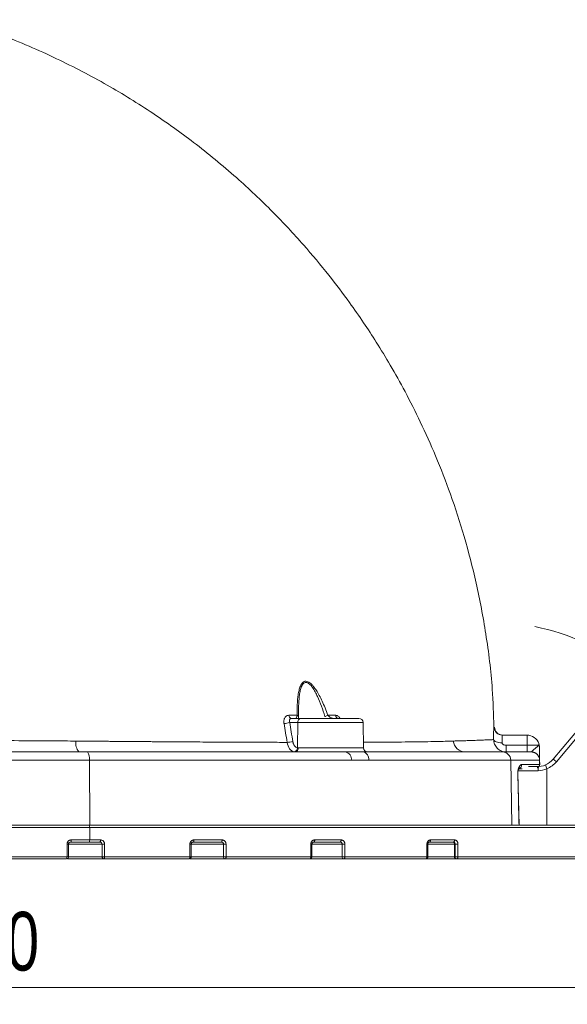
# Model space of a CAD drawing. Header units: millimetres. Extents: x 0 to 420, y 0 to 297.
# Tile 29 of 91: x 113 to 145, y 120 to 179. Entities that reach past the tile are written whole.
import ezdxf

# ---------------------------------------------------------------- set-up
doc = ezdxf.new("R2010")
doc.units = ezdxf.units.MM
doc.styles.add('SLDTEXTSTYLE0', font='TXT', dxfattribs={"width": 0.75})
doc.dimstyles.new('SLDDIMSTYLE0', dxfattribs={"dimtxt": 3.5, "dimasz": 3.302, "dimexe": 0, "dimexo": 0.0625, "dimgap": 0.875, "dimtad": 2, "dimlfac": 2, "dimrnd": 1e-09, "dimzin": 4, "dimdsep": 46, "dimtxsty": 'SLDTEXTSTYLE0', "dimsah": 1, "dimcen": 0.09, "dimadec": 0, "dimazin": 1, "dimtfac": 1, "dimtofl": 0, "dimtmove": 0, "dimatfit": 3, "dimfxl": 1, "dimfrac": 2, "dimtolj": 1, "dimtzin": 12, "dimarcsym": 0})
doc.dimstyles.new('SLDDIMSTYLE5', dxfattribs={"dimtxt": 3.5, "dimasz": 3.302, "dimexe": 0, "dimexo": 0.0625, "dimgap": 0.875, "dimtad": 2, "dimdec": 4, "dimlfac": 2, "dimzin": 12, "dimdsep": 46, "dimtxsty": 'SLDTEXTSTYLE0', "dimsah": 1, "dimcen": 0.09, "dimazin": 3, "dimtfac": 1, "dimtofl": 0, "dimtmove": 0, "dimatfit": 3, "dimfxl": 1, "dimfrac": 2, "dimtolj": 1, "dimtzin": 12, "dimarcsym": 0})

# ---------------------------------------------------------------- blocks, each defined once
blk = doc.blocks.new('_D_9')
at = {"color": 7, "linetype": 'Continuous', "lineweight": 0}
for start, end in [(50, 78.99715), (0, 50), (331.00285, 0)]:
    blk.add_arc((141.097, 131.005), 12.194, start, end, dxfattribs=at)
for points in [[(148.935, 140.346), (146.42, 142.545), (145.875, 141.688)], [(153.291, 131.005), (152.352, 127.799), (153.359, 127.665)]]:
    blk.add_solid(points, dxfattribs=at)
at = {"color": 7, "linetype": 'Continuous', "lineweight": 0, "insert": (154.866, 141.098), "char_height": 3.5, "attachment_point": 1, "rotation": 294.34551, "style": 'SLDTEXTSTYLE0'}
blk.add_mtext('50°', dxfattribs=at)
blk = doc.blocks.new('_D_13')
at = {"color": 7, "linetype": 'Continuous', "lineweight": 0}
for p, q in [((174.414, 135.367), (174.414, 120.454)), ((46.031, 130.13), (46.031, 120.454)), ((174.414, 121.454), (46.031, 121.454))]:
    blk.add_line(p, q, dxfattribs=at)
for points in [[(46.031, 121.454), (49.333, 120.946), (49.333, 121.962)], [(174.414, 121.454), (171.112, 121.962), (171.112, 120.946)]]:
    blk.add_solid(points, dxfattribs=at)
at = {"color": 7, "linetype": 'Continuous', "lineweight": 0, "insert": (103.111, 125.966), "char_height": 3.5, "attachment_point": 1, "style": 'SLDTEXTSTYLE0'}
blk.add_mtext('256.80', dxfattribs=at)

msp = doc.modelspace()

# ---------------------------------------------------------------- linework, layer by layer
at = {"color": 7, "linetype": 'Continuous', "lineweight": 15}
for p, q in [((152.1545788, 144.1831988), (144.51292061, 135.07622747)), ((144.70443034, 134.91989194), (152.34608852, 144.02686326)), ((129.46352267, 137.50471442), (128.89886924, 137.50471442)), ((129.32382428, 137.52357929), (129.32118678, 137.62700825)), ((129.32425269, 137.50680803), (129.32303079, 137.53489672)), ((129.28164282, 137.25907622), (128.79338392, 137.25907622)), ((129.26252835, 135.75407385), (129.28164282, 137.25907622)), ((133.20256674, 135.75034856), (133.17623266, 137.25907622)), ((142.94866004, 136.50471239), (141.47466698, 136.50471239)), ((142.94866004, 135.90470968), (142.94866004, 136.50471239)), ((141.70348921, 135.90470968), (142.94866004, 135.90470968)), ((141.70348921, 135.90470968), (141.70348921, 135.50471036)), ((142.94866004, 135.90470968), (142.94866004, 135.50471036)), ((142.94866004, 135.90470968), (143.65820863, 135.90470968)), ((143.29542496, 135.49509166), (143.19914111, 135.50471036)), ((98.65965412, 135.01343398), (116.84570738, 135.01343398)), ((116.84570738, 135.01343398), (116.86114126, 131.12971454)), ((116.84570738, 135.01343398), (132.46888944, 135.01343398)), ((133.51038002, 135.01343398), (141.9763332, 135.01343398)), ((141.9763332, 135.01343398), (142.04234534, 131.12971454)), ((141.9763332, 135.01343398), (143.69704106, 135.01343398)), ((142.45643743, 134.50470834), (142.66604462, 134.50470834)), ((142.6398521, 134.75907116), (143.7014816, 134.75907116)), ((143.55536454, 134.62971418), (143.03121992, 134.62971418)), ((143.7014816, 134.75907116), (143.69704106, 135.01343398)), ((143.70350444, 134.75907116), (143.69906389, 135.01343398)), ((144.13824954, 131.12971454), (144.13824954, 134.50195907)), ((142.47477331, 131.10908388), (142.4023872, 134.26567136)), ((73.70127083, 131.00470869), (116.86114126, 131.00470869)), ((95.28120511, 131.12971454), (116.86114126, 131.12971454)), ((116.86114126, 131.12971454), (142.04234534, 131.12971454)), ((116.86114126, 131.00470869), (116.86114126, 130.2547109)), ((116.86114126, 131.00470869), (151.13066041, 131.00470869)), ((115.50994867, 129.25470887), (115.50994867, 130.00471412)), ((115.60827584, 129.25470887), (115.60827584, 130.00471412)), ((115.76004044, 130.2547109), (116.86114126, 130.2547109)), ((116.86114126, 130.2547109), (117.50240528, 130.2547109)), ((117.74978318, 130.00471412), (117.60567405, 130.00471412)), ((117.60567405, 130.00471412), (117.60567405, 129.25470887)), ((117.74978318, 130.00471412), (117.74978318, 129.25470887)), ((122.83852973, 129.25470887), (122.83852973, 130.00471412)), ((122.92195388, 129.25470887), (122.92195388, 130.00471412)), ((123.08100515, 130.2547109), (124.76038837, 130.2547109)), ((124.99776014, 130.00471412), (124.84628611, 130.00471412)), ((124.84628611, 130.00471412), (124.84628611, 129.25470887)), ((124.99776014, 130.00471412), (124.99776014, 129.25470887)), ((130.05478212, 129.25470887), (130.05478212, 130.00471412)), ((130.12236633, 129.25470887), (130.12236633, 130.00471412)), ((130.2833324, 130.2547109), (131.861384, 130.2547109)), ((132.0837354, 130.00471412), (131.92739614, 130.00471412)), ((131.92739614, 130.00471412), (131.92739614, 129.25470887)), ((132.0837354, 130.00471412), (132.0837354, 129.25470887)), ((136.98112124, 129.25470887), (136.98112124, 130.00471412)), ((137.03350254, 129.25470887), (137.03350254, 130.00471412)), ((137.1904602, 130.2547109), (138.63047861, 130.2547109)), ((138.55015018, 130.12971251), (138.53936546, 130.12971251)), ((138.55424055, 130.12971251), (138.55015018, 130.12971251)), ((138.62122499, 130.00471412), (138.66685235, 130.00471412)), ((138.62122499, 130.00471412), (138.62122499, 129.25470887)), ((138.83109295, 130.00471412), (138.66685235, 130.00471412)), ((138.66685235, 130.00471412), (138.66685235, 129.25470887)), ((138.83109295, 130.00471412), (138.83109295, 129.25470887)), ((110.53594478, 129.25470887), (115.50994867, 129.25470887)), ((115.50994867, 129.25470887), (115.60827584, 129.25470887)), ((117.60567405, 129.25470887), (117.74978318, 129.25470887)), ((117.74978318, 129.25470887), (122.83852973, 129.25470887)), ((122.83852973, 129.25470887), (122.92195388, 129.25470887)), ((124.84628611, 129.25470887), (124.99776014, 129.25470887)), ((124.99776014, 129.25470887), (130.05478212, 129.25470887)), ((130.05478212, 129.25470887), (130.12236633, 129.25470887)), ((131.92739614, 129.25470887), (132.0837354, 129.25470887)), ((132.0837354, 129.25470887), (136.98112124, 129.25470887)), ((136.98112124, 129.25470887), (137.03350254, 129.25470887)), ((138.66685235, 129.25470887), (138.62122499, 129.25470887)), ((138.66685235, 129.25470887), (138.83109295, 129.25470887)), ((138.83109295, 129.25470887), (151.13066041, 129.25470887)), ((115.54142737, 129.12971048), (117.71938109, 129.12971048)), ((122.85510727, 129.12971048), (124.95144361, 129.12971048)), ((130.05551972, 129.12971048), (132.02186578, 129.12971048)), ((136.96665221, 129.12971048), (138.64492902, 129.12971048))]:
    msp.add_line(p, q, dxfattribs=at)
at = {"color": 8, "linetype": 'Continuous', "lineweight": 15}
for p, q in [((133.17623266, 137.25907622), (129.28164282, 137.25907622)), ((129.30069395, 135.75034856), (133.20256674, 135.75034856)), ((143.65506821, 135.20264892), (143.54800337, 135.3615102)), ((143.54941898, 135.3615102), (143.65721026, 135.20220934)), ((142.38057562, 134.38407599), (143.60695609, 134.38407599)), ((115.50994867, 130.00471412), (115.60827584, 130.00471412)), ((117.60567405, 130.00471412), (115.60827584, 130.00471412)), ((122.83852973, 130.00471412), (122.92195388, 130.00471412)), ((124.84628611, 130.00471412), (122.92195388, 130.00471412)), ((130.05478212, 130.00471412), (130.12236633, 130.00471412)), ((131.92739614, 130.00471412), (130.12236633, 130.00471412)), ((136.98112124, 130.00471412), (137.03350254, 130.00471412)), ((138.62122499, 130.00471412), (137.03350254, 130.00471412)), ((117.60567405, 129.25470887), (115.60827584, 129.25470887)), ((124.84628611, 129.25470887), (122.92195388, 129.25470887)), ((131.92739614, 129.25470887), (130.12236633, 129.25470887)), ((138.62122499, 129.25470887), (137.03350254, 129.25470887))]:
    msp.add_line(p, q, dxfattribs=at)
at = {"color": 7, "linetype": 'Continuous', "lineweight": 15, "flags": 128}
for points in [[(140.95692241, 136.23927801), (140.97020679, 136.2019804), (141.00113788, 136.16641133), (141.0485869, 136.13385974), (141.1108365, 136.10550283), (141.18562543, 136.08237623), (141.27024167, 136.0653144), (141.36161187, 136.05493574), (141.45642051, 136.05162768)], [(143.65820863, 135.90470968), (143.65783238, 135.92631637), (143.65749338, 135.94569533), (143.65719908, 135.96257834), (143.65695321, 135.976727), (143.65675577, 135.98794012), (143.65661421, 135.99606125), (143.65652853, 136.00097864), (143.65649872, 136.00262521)], [(142.4547238, 134.5529583), (142.45124065, 134.48494195), (142.43954324, 134.44940268)], [(142.40216368, 134.26569371), (142.40290501, 134.2656043), (142.4001483, 134.26347344)], [(123.08100515, 130.2547109), (123.08019676, 130.23032515), (123.07779768, 130.20687817), (123.07390847, 130.18526404), (123.06867071, 130.16632466), (123.06228929, 130.1507753), (123.05501007, 130.1392269), (123.04711246, 130.1321116), (123.03889819, 130.12971251)], [(124.76038837, 130.2547109), (124.7595092, 130.23032515), (124.7569015, 130.20687817), (124.75266957, 130.18526404), (124.74697732, 130.16632466), (124.74003711, 130.1507753), (124.73211714, 130.1392269), (124.72352662, 130.1321116), (124.71459338, 130.12971251)], [(130.2833324, 130.2547109), (130.28222227, 130.23032515), (130.27892538, 130.20687817), (130.27357214, 130.18526404), (130.26637116, 130.16632466), (130.25759437, 130.1507753), (130.24758079, 130.1392269), (130.23671412, 130.1321116), (130.22541531, 130.12971251)], [(131.861384, 130.2547109), (131.86020681, 130.23032515), (131.85671248, 130.20687817), (131.85103887, 130.18526404), (131.84340575, 130.16632466), (131.83410742, 130.1507753), (131.82349407, 130.1392269), (131.8119792, 130.1321116), (131.80000239, 130.12971251)], [(137.1904602, 130.2547109), (137.18905577, 130.23032515), (137.18489462, 130.20687817), (137.17814439, 130.18526404), (137.16905468, 130.16632466), (137.15797939, 130.1507753), (137.14534693, 130.1392269), (137.13163787, 130.1321116), (137.11738118, 130.12971251)], [(138.62122499, 130.00471412), (138.6196492, 130.02909987), (138.61499258, 130.05254685), (138.60742652, 130.07416098), (138.59724903, 130.09310036), (138.58484381, 130.10864227), (138.57069143, 130.12019812), (138.55533578, 130.12730597), (138.53936546, 130.12971251)], [(138.63047861, 130.2547109), (138.62901458, 130.23032515), (138.62467461, 130.20687817), (138.61763009, 130.18526404), (138.60814922, 130.16632466), (138.5965971, 130.1507753), (138.5834133, 130.1392269), (138.56911191, 130.1321116), (138.55424055, 130.12971251)], [(122.79695549, 129.12971048), (122.80506545, 129.13210957), (122.81286248, 129.13922487), (122.82005229, 129.15078072), (122.82635176, 129.16632264), (122.83152246, 129.18526201), (122.83536323, 129.20687615), (122.83772879, 129.23032312), (122.83852973, 129.25470887)], [(124.99776014, 129.25470887), (124.9968698, 129.23032312), (124.99423229, 129.20687615), (124.98995566, 129.18526201), (124.98419263, 129.16632264), (124.97717419, 129.15078072), (124.96916854, 129.13922487), (124.96048116, 129.13210957), (124.95144361, 129.12971048)], [(129.99736794, 129.12971048), (130.00856989, 129.13210957), (130.0193397, 129.13922487), (130.0292676, 129.15078072), (130.03796616, 129.16632264), (130.04510754, 129.18526201), (130.05041235, 129.20687615), (130.05367943, 129.23032312), (130.05478212, 129.25470887)], [(132.0837354, 129.25470887), (132.08254703, 129.23032312), (132.07902663, 129.20687615), (132.07330831, 129.18526201), (132.06561559, 129.16632264), (132.05623903, 129.15078072), (132.04554372, 129.13922487), (132.03393572, 129.13210957), (132.02186578, 129.12971048)], [(136.90850043, 129.12971048), (136.92266771, 129.13210957), (136.93629109, 129.13922487), (136.94884905, 129.15078072), (136.95985355, 129.16632264), (136.96888366, 129.18526201), (136.97559291, 129.20687615), (136.97972798, 129.23032312), (136.98112124, 129.25470887)], [(138.62122499, 129.25470887), (138.62279707, 129.23032312), (138.62745368, 129.20687615), (138.63501974, 129.18526201), (138.64519724, 129.16632264), (138.65760245, 129.15078072), (138.67175483, 129.13922487), (138.68711048, 129.13210957), (138.7030808, 129.12971048)], [(138.83109295, 129.25470887), (138.82962146, 129.23032312), (138.82525542, 129.20687615), (138.81816992, 129.18526201), (138.80863317, 129.16632264), (138.79701399, 129.15078072), (138.78375941, 129.13922487), (138.76937234, 129.13210957), (138.7544153, 129.12971048)]]:
    msp.add_lwpolyline(points, dxfattribs=at)
at = {"color": 7, "linetype": 'Continuous', "lineweight": 15}
for centre, radius, start, end in [((128.93373304, 137.69612122), 0.19455603, 182.12923365, 259.6770275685), ((129.2279959, 137.58777184), 0.10111686, 22.8365751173, 86.289186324), ((129.50300136, 137.28532842), 0.22290981, 100.2012458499, 186.7634480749), ((135.22685393, 125.58680848), 12.79562326, 108.9536128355, 109.7860973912), ((131.72181785, 137.70910476), 0.20578723, 185.6365588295, 263.3203252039), ((132.92626984, 137.2547113), 0.25, 1.0000000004, 90), ((128.44123632, 138.27070547), 1.07116836, 270.7153506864, 289.1929800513), ((141.47475596, 137.00460524), 0.49989285, 181.9546434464, 269.9898008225), ((142.94866062, 135.7547113), 0.75, 19.3025591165, 90), ((116.83857781, 136.01933186), 0.80453859, 170.3847030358, 219.7655767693), ((128.62494922, 137.21523855), 1.13962312, 270.6011925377, 287.9345980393), ((129.01703494, 135.75184639), 0.24550352, 280.298886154, 0.5198523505), ((129.08052057, 135.72253101), 0.22192371, 281.0347175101, 7.200813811), ((133.4525286, 135.7547113), 0.25, 181, 270), ((139.28373766, 136.24092542), 0.73626728, 186.8025794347, 269.3175928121), ((143.18460717, 135.83735043), 0.5, 1, 19.3025591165), ((143.49971623, 135.80841257), 0.18545343, 1.5534347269, 31.2821068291), ((116.22344839, 135.12811139), 0.63273783, 349.5580046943, 36.5261490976), ((132.03107932, 135.07262866), 0.44179374, 352.2999444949, 77.9640075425), ((133.06843755, 135.06693507), 0.44516909, 353.0974227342, 79.5428910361), ((141.48304254, 135.01145848), 0.49329461, 0.2294535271, 89.2459298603), ((141.69610187, 131.43018134), 4.60739842, 49.2367974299, 52.3114721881), ((142.39113922, 134.75283597), 0.24879103, 284.9816138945, 1.4360938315), ((143.27220495, 134.44200499), 0.3397265, 350.1821440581, 33.5407763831), ((143.45354279, 134.7547113), 0.25, 332.5791596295, 0), ((143.69805248, 134.97693979), 0.0365082, 88.4124852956, 91.5875147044), ((143.45354279, 134.7547113), 0.25, 0, 1), ((135.80059134, 131.05167592), 9.02335847, 22.4807116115, 24.0427091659), ((116.70247578, 131.03433457), 0.16140764, 349.4235725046, 36.2227424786), ((115.59512132, 130.22492171), 0.16758793, 325.381122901, 10.238882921), ((116.70250086, 130.225085), 0.16138299, 323.7741357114, 10.5780711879), ((117.34920577, 130.22524385), 0.15600768, 322.2403641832, 10.88754807), ((115.48327518, 129.2547113), 0.125, 270, 360), ((115.3434892, 129.22488418), 0.16911022, 325.7509712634, 10.1579553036), ((117.7253098, 129.24932066), 0.11975702, 177.4212290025, 267.1623452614), ((117.59850577, 129.22530615), 0.15410832, 321.6608730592, 10.9990398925), ((122.79695392, 129.2547113), 0.125, 270, 360), ((124.96230328, 129.24557857), 0.11637588, 175.5002163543, 264.6456272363), ((129.99736805, 129.2547113), 0.125, 270, 360), ((132.03959822, 129.24130978), 0.1129993, 173.1900267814, 260.9715298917), ((136.90850199, 129.2547113), 0.125, 270, 360), ((138.77713275, 129.23879302), 0.11142299, 171.7876785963, 258.2357753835)]:
    msp.add_arc(centre, radius, start, end, dxfattribs=at)
for points, knots in [([(140.97560101, 136.98757707), (140.95323457, 137.74162644), (140.89807597, 139.60121132), (140.53210493, 142.47240156), (139.96188532, 145.5126304), (139.24071769, 148.29376778), (138.42144296, 150.82005624), (137.53889177, 153.09737865), (136.62748093, 155.1333437), (135.71720564, 156.9365807), (134.8349625, 158.51612497), (134.00356082, 159.88289416), (133.19171225, 161.12492951), (132.25659858, 162.463304), (131.07596986, 164.02324246), (129.56201263, 165.83616919), (127.73398725, 167.79364681), (125.5583839, 169.84906335), (123.16699578, 171.81710543), (120.59208736, 173.65647284), (117.87086141, 175.33838399), (114.84605104, 176.90792504), (111.81791007, 178.23032845), (109.75416245, 178.88290172), (108.84056517, 179.17178838)], [0, 0, 0, 0, 0.03997172, 0.0985755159, 0.1531682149, 0.2038653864, 0.2507478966, 0.2938692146, 0.3332616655, 0.3689398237, 0.4009049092, 0.4291371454, 0.4537208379, 0.4795452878, 0.5156661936, 0.557384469, 0.604687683, 0.6575502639, 0.7159195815, 0.7687051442, 0.8251766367, 0.8853273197, 0.9492357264, 1, 1, 1, 1]), ([(129.23453979, 137.68868021), (129.23389274, 137.75566882), (129.23262616, 137.88679608), (129.2345567, 138.0777043), (129.23946718, 138.2589104), (129.24763721, 138.43033968), (129.25905046, 138.59202907), (129.27375598, 138.74400062), (129.29929494, 138.94530455), (129.34210307, 139.17841427), (129.41049697, 139.39730655), (129.48392461, 139.54332064), (129.55673877, 139.63961665), (129.64699279, 139.706081), (129.75850759, 139.73083474), (129.8807012, 139.69975271), (129.99770645, 139.62902363), (130.10902004, 139.53001136), (130.24051522, 139.38218725), (130.39547388, 139.16300022), (130.5669907, 138.86647319), (130.73865919, 138.51835565), (130.9099158, 138.12230144), (131.01534616, 137.83814494), (131.07080194, 137.68868021)], [0, 0, 0, 0, 0.0409253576, 0.0801095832, 0.1175738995, 0.1533427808, 0.1874445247, 0.2199119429, 0.2507831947, 0.3185840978, 0.3764364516, 0.4095931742, 0.4391826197, 0.4706171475, 0.5018927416, 0.5332661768, 0.5647171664, 0.5943193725, 0.6274830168, 0.6850724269, 0.7523513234, 0.8260889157, 0.9085237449, 1, 1, 1, 1]), ([(129.32118838, 137.62701222), (129.31813071, 137.83138686), (129.31882429, 138.03489386), (129.33205135, 138.43417828), (129.3443135, 138.6303078), (129.37880971, 138.91524179), (129.39309935, 139.00884443), (129.42973183, 139.18855395), (129.45218048, 139.27561455), (129.51013034, 139.43486342), (129.54561736, 139.5078308), (129.6393539, 139.6187617), (129.69845394, 139.65406145), (129.83308784, 139.65073413), (129.90547719, 139.61189819), (130.03739746, 139.49797881), (130.09922251, 139.42324194), (130.21243612, 139.26328306), (130.26495866, 139.17646266), (130.36417094, 138.99601776), (130.41022263, 138.90345635), (130.54137279, 138.6212008), (130.61957585, 138.42700851), (130.76516096, 138.03168948), (130.83243179, 137.83017426), (130.89541175, 137.62701222)], [0, 0, 0, 0, 0.125, 0.125, 0.25, 0.25, 0.3125, 0.3125, 0.375, 0.375, 0.4375, 0.4375, 0.5, 0.5, 0.5625, 0.5625, 0.625, 0.625, 0.6875, 0.6875, 0.75, 0.75, 0.875, 0.875, 1, 1, 1, 1]), ([(128.45461098, 137.19962157), (128.45225418, 137.21551038), (128.44756589, 137.24711743), (128.44492126, 137.29398147), (128.44560254, 137.33991186), (128.45129084, 137.39960184), (128.46695683, 137.47032275), (128.49965984, 137.54492545), (128.54483571, 137.60697629), (128.60171013, 137.65276509), (128.66682858, 137.6833017), (128.71525028, 137.68703562), (128.73931172, 137.68889107)], [0, 0, 0, 0, 0.06303757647, 0.12539839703, 0.18762540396, 0.25026597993, 0.37557518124, 0.50005334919, 0.62432609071, 0.74951213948, 0.87552892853, 1, 1, 1, 1]), ([(128.8988703, 137.5047113), (128.89061623, 137.50430095), (128.87400699, 137.50347524), (128.85128701, 137.49674426), (128.83058462, 137.48593724), (128.81248339, 137.47070333), (128.79741662, 137.45129243), (128.78361253, 137.42353929), (128.77449787, 137.38326857), (128.77442226, 137.32605887), (128.78676079, 137.28247461), (128.7933853, 137.2590744)], [0, 0, 0, 0, 0.079788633, 0.1605544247, 0.2426696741, 0.3264886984, 0.4123447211, 0.5005478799, 0.6408239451, 0.8071597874, 1, 1, 1, 1]), ([(129.23453979, 137.68868021), (129.22538595, 137.63109805), (129.20483789, 137.58564954), (129.17407278, 137.52250838), (129.16364612, 137.5047113), (129.16335353, 137.5047113)], [0, 0, 0, 0, 0.5, 0.5, 1, 1, 1, 1]), ([(132.92617151, 137.5047113), (132.93016456, 137.5047113), (132.81249517, 137.5047113), (132.36460076, 137.5047113), (132.04474979, 137.5047113), (131.29687775, 137.5047113), (130.88617876, 137.5047113), (130.09864803, 137.5047113), (129.74005693, 137.5047113), (129.46352388, 137.5047113)], [0, 0, 0, 0, 0.25, 0.25, 0.5, 0.5, 0.75, 0.75, 1, 1, 1, 1]), ([(131.46190868, 137.5047113), (131.38681606, 137.5047113), (131.30788097, 137.52269833), (131.16556834, 137.58557139), (131.10069457, 137.63103373), (131.07080194, 137.68868021)], [0, 0, 0, 0, 0.5, 0.5, 1, 1, 1, 1]), ([(128.7933853, 137.2590744), (128.82464479, 137.07129008), (128.88713806, 136.69587582), (128.94630438, 136.31923415), (128.97587538, 136.13099077)], [0, 0, 0, 0, 0.5002056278, 1, 1, 1, 1]), ([(140.95692106, 136.23928106), (140.95685541, 136.26130266), (140.95672442, 136.30523363), (140.956651, 136.36868941), (140.95667652, 136.43002373), (140.95681408, 136.48908813), (140.95718856, 136.57391114), (140.95808705, 136.67781193), (140.95999976, 136.78749491), (140.96267809, 136.87558882), (140.965754, 136.93252672), (140.96889233, 136.9660721), (140.97186282, 136.98416224), (140.97405607, 136.98642307), (140.97515555, 136.98755642)], [0, 0, 0, 0, 0.0502255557, 0.1001950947, 0.1500787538, 0.200047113, 0.2502695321, 0.3752330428, 0.5003048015, 0.6251828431, 0.7502045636, 0.8335793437, 0.9165734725, 1, 1, 1, 1]), ([(141.50702485, 136.50471239), (141.44533199, 136.51139258), (141.31707944, 136.52527995), (141.1507718, 136.63677215), (141.03397601, 136.79940087), (141.01595383, 136.92714265), (141.00728461, 136.98859035)], [0, 0, 0, 0, 0.2405085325, 0.4999903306, 0.7594800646, 1, 1, 1, 1]), ([(98.9809473, 136.23877305), (99.19631343, 136.23830771), (99.63135527, 136.23736771), (100.29010194, 136.23567106), (100.96155891, 136.23374912), (101.64571907, 136.2315811), (102.34260148, 136.22917273), (103.05222051, 136.22652241), (103.77459463, 136.22363057), (104.50974417, 136.22049707), (105.25769213, 136.21712197), (106.01846445, 136.2135051), (106.79209065, 136.20964704), (107.99009308, 136.20339959), (109.67276509, 136.19399786), (111.80536012, 136.18116874), (113.72772304, 136.16905389), (115.13135333, 136.16036132), (115.82201215, 136.15534109), (116.04534165, 136.15371776)], [0, 0, 0, 0, 0.0374749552, 0.0756998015, 0.1146781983, 0.1544141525, 0.1949120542, 0.2361767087, 0.278213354, 0.321027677, 0.364625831, 0.4090144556, 0.4542007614, 0.5001925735, 0.6191904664, 0.7500586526, 0.8766224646, 0.9601049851, 1, 1, 1, 1]), ([(138.55265204, 136.15371776), (138.58767563, 136.15482421), (138.69074573, 136.15808036), (138.88709194, 136.1635386), (139.16350112, 136.17167576), (139.50996512, 136.18248881), (139.8627338, 136.19456301), (140.14908636, 136.20509479), (140.35713171, 136.21316747), (140.51078508, 136.21936974), (140.64087897, 136.22483764), (140.74919907, 136.22957454), (140.83697311, 136.23356233), (140.90722096, 136.23686752), (140.94054116, 136.23848562), (140.95692106, 136.23928106)], [0, 0, 0, 0, 0.0259629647, 0.0764057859, 0.1511418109, 0.2499298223, 0.3808636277, 0.4998560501, 0.5782079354, 0.654204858, 0.7278836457, 0.7992764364, 0.8684112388, 0.9353122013, 1, 1, 1, 1]), ([(140.95692106, 136.23928106), (140.95827592, 136.14835395), (140.97676034, 136.0545939), (141.04871354, 135.87941303), (141.10286316, 135.79656143), (141.23940424, 135.65798532), (141.32299337, 135.60110795), (141.50502353, 135.5247556), (141.60516205, 135.5047113), (141.7034887, 135.5047113)], [0, 0, 0, 0, 0.25, 0.25, 0.5, 0.5, 0.75, 0.75, 1, 1, 1, 1]), ([(141.47466646, 136.5047113), (141.47371099, 136.50420183), (141.47180173, 136.5031838), (141.46922928, 136.49497664), (141.46687363, 136.48196907), (141.4647554, 136.46379749), (141.46286907, 136.44074148), (141.46121614, 136.41295095), (141.45979618, 136.3806508), (141.45860935, 136.34408347), (141.45765549, 136.30352324), (141.45693503, 136.25926431), (141.45644643, 136.21164087), (141.45619543, 136.160945), (141.45616066, 136.1077194), (141.45633481, 136.07031307), (141.45642181, 136.05162525)], [0, 0, 0, 0, 0.0722341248, 0.1443404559, 0.2163199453, 0.2881735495, 0.3599022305, 0.4315069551, 0.5029886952, 0.5743484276, 0.6455871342, 0.7167058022, 0.7877054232, 0.8585869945, 0.9293515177, 1, 1, 1, 1]), ([(116.04534165, 136.15371776), (116.17164904, 136.15260948), (116.42311877, 136.15040295), (116.79706786, 136.14716721), (117.16640715, 136.14400493), (117.53099488, 136.14092023), (117.89082587, 136.13791203), (118.24586339, 136.13498062), (118.59608348, 136.13212593), (118.94146308, 136.12934796), (119.28198304, 136.12664673), (119.61762725, 136.12402223), (119.94838269, 136.12147446), (120.27423936, 136.11900343), (120.59519011, 136.11660914), (120.91123064, 136.11429158), (121.22235934, 136.11205076), (121.52857722, 136.10988669), (121.82988787, 136.10779935), (122.12629712, 136.10578877), (122.41781403, 136.1038549), (122.85214859, 136.10104099), (123.42514634, 136.09749117), (124.13030831, 136.09341616), (124.82072417, 136.08972427), (125.49609897, 136.08641518), (126.1561166, 136.08348963), (126.80059026, 136.08094506), (127.42894952, 136.07879091), (128.04212709, 136.07699234), (128.43908196, 136.07611325), (128.63690656, 136.07567515)], [0, 0, 0, 0, 0.02737428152, 0.05450040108, 0.08137714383, 0.10800332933, 0.13437781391, 0.16049949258, 0.18636730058, 0.2119802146, 0.23733725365, 0.26243747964, 0.28727999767, 0.3118639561, 0.33618854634, 0.36025300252, 0.38405660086, 0.40759865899, 0.43087853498, 0.45389562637, 0.47664936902, 0.49913923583, 0.55613161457, 0.61279990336, 0.66913996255, 0.72514665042, 0.7808147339, 0.83613902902, 0.89111449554, 0.94573632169, 1, 1, 1, 1]), ([(128.63690656, 136.07567515), (128.65992923, 135.92877563), (128.71342413, 135.794365), (128.8634898, 135.59396334), (128.95943826, 135.52881841), (129.06092692, 135.51029804)], [0, 0, 0, 0, 0.5, 0.5, 1, 1, 1, 1]), ([(128.97587538, 136.13099077), (128.97873249, 136.11481527), (128.98443976, 136.08250364), (128.99726966, 136.03596793), (129.0156298, 135.98424976), (129.04162772, 135.92942133), (129.07692224, 135.87529303), (129.11757727, 135.8294053), (129.16282638, 135.79337646), (129.21137854, 135.76655565), (129.24549673, 135.75822908), (129.26252755, 135.75407269)], [0, 0, 0, 0, 0.0833475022, 0.1664920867, 0.2502882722, 0.37472343, 0.4993142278, 0.6236258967, 0.7490859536, 0.8747509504, 1, 1, 1, 1]), ([(129.26252755, 135.75407269), (129.26880122, 135.75298638), (129.28134799, 135.75081386), (129.2942446, 135.75050341), (129.30069263, 135.7503482)], [0, 0, 0, 0, 0.5000221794, 1, 1, 1, 1]), ([(141.45642181, 136.05162525), (141.45679153, 136.04562783), (141.45752989, 136.03365036), (141.46324366, 136.01591255), (141.47233011, 135.99878801), (141.48798498, 135.97847497), (141.51298086, 135.95637912), (141.55799086, 135.93066474), (141.6223723, 135.90890209), (141.67570002, 135.90614697), (141.7034887, 135.9047113)], [0, 0, 0, 0, 0.0610234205, 0.1218702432, 0.1846006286, 0.2510999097, 0.36970323, 0.5006480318, 0.7397913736, 1, 1, 1, 1]), ([(143.69906479, 135.0134375), (143.69906479, 135.01343751), (143.69868804, 135.0350215), (143.69726118, 135.11676622), (143.69621797, 135.17653131), (143.69362039, 135.32534659), (143.69208361, 135.41338876), (143.68955163, 135.55844608), (143.68867535, 135.60864777), (143.68688872, 135.71100388), (143.68596377, 135.76399421), (143.68510073, 135.8134375)], [0, 0, 0, 0, 0.25, 0.25, 0.5, 0.5, 0.75, 0.75, 0.875, 0.875, 1, 1, 1, 1]), ([(98.64182521, 135.5047113), (98.87614245, 135.5047113), (99.34470632, 135.5047113), (100.04718315, 135.5047113), (100.74923554, 135.5047113), (101.45084647, 135.5047113), (102.15202048, 135.5047113), (102.85275636, 135.5047113), (103.55305443, 135.5047113), (104.25291458, 135.5047113), (104.95233683, 135.5047113), (105.65132119, 135.5047113), (106.34986756, 135.5047113), (107.04797634, 135.5047113), (107.94480871, 135.5047113), (109.03921286, 135.5047113), (110.32961714, 135.5047113), (111.61676686, 135.5047113), (112.90068721, 135.5047113), (114.18127826, 135.5047113), (115.45891385, 135.5047113), (116.30750762, 135.5047113), (116.73190819, 135.5047113)], [0, 0, 0, 0, 0.0384841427, 0.0769566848, 0.1154197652, 0.1538755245, 0.1923261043, 0.2307736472, 0.2692202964, 0.307668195, 0.346119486, 0.3845763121, 0.4230408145, 0.4615151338, 0.5000014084, 0.5714622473, 0.6428893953, 0.7142965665, 0.7856974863, 0.857105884, 0.9285354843, 1, 1, 1, 1]), ([(116.73190819, 135.5047113), (116.86203756, 135.5047113), (117.12221235, 135.5047113), (117.51091525, 135.5047113), (117.8982875, 135.5047113), (118.28422909, 135.5047113), (118.66876676, 135.5047113), (119.05189332, 135.5047113), (119.43361063, 135.5047113), (119.81391835, 135.5047113), (120.19281579, 135.5047113), (120.57030591, 135.5047113), (121.51558403, 135.5047113), (123.00820384, 135.5047113), (124.99919803, 135.5047113), (126.91947386, 135.5047113), (128.34930318, 135.5047113), (129.33579599, 135.5047113), (129.91459704, 135.5047113), (130.48299993, 135.5047113), (131.04073971, 135.5047113), (131.58883373, 135.5047113), (131.94502174, 135.5047113), (132.12320498, 135.5047113)], [0, 0, 0, 0, 0.0226512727, 0.0452879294, 0.0679132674, 0.0905305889, 0.1131431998, 0.1357544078, 0.1583675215, 0.1809858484, 0.2036126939, 0.2262513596, 0.2489051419, 0.3744458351, 0.5000017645, 0.6255424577, 0.7510983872, 0.7926138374, 0.8340893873, 0.8755453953, 0.9170022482, 0.9584803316, 1, 1, 1, 1]), ([(133.14923624, 135.5047113), (133.01982715, 135.5047113), (132.86375969, 135.50687286), (132.51252351, 135.50687286), (132.31806821, 135.5047113), (132.12320498, 135.5047113)], [0, 0, 0, 0, 0.5, 0.5, 1, 1, 1, 1]), ([(133.14923624, 135.5047113), (133.24138312, 135.5047113), (133.42561742, 135.5047113), (133.69742409, 135.5047113), (133.96576876, 135.5047113), (134.23033408, 135.5047113), (134.491205, 135.5047113), (134.74835876, 135.5047113), (135.0018014, 135.5047113), (135.25153137, 135.5047113), (135.49754874, 135.5047113), (135.73985474, 135.5047113), (136.33956362, 135.5047113), (137.24936233, 135.5047113), (138.3744065, 135.5047113), (139.36882362, 135.5047113), (140.03569073, 135.5047113), (140.45968002, 135.5047113), (140.69734331, 135.5047113), (140.91950331, 135.5047113), (141.12577982, 135.5047113), (141.3176079, 135.5047113), (141.43220667, 135.5047113), (141.48953477, 135.5047113)], [0, 0, 0, 0, 0.0226512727, 0.0452879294, 0.0679132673, 0.0905305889, 0.1131431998, 0.1357544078, 0.1583675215, 0.1809858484, 0.2036126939, 0.2262513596, 0.2489051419, 0.3744458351, 0.5000017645, 0.6255424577, 0.7510983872, 0.7926138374, 0.8340893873, 0.8755453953, 0.9170022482, 0.9584803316, 1, 1, 1, 1]), ([(141.48953477, 135.5047113), (141.54129532, 135.5047113), (141.64479988, 135.5047113), (141.79383209, 135.5047113), (141.93827099, 135.5047113), (142.07767228, 135.5047113), (142.21215497, 135.5047113), (142.34168714, 135.5047113), (142.46627748, 135.5047113), (142.5859231, 135.5047113), (142.70062693, 135.5047113), (142.81038011, 135.5047113), (142.91521515, 135.5047113), (143.01501082, 135.5047113), (143.11021969, 135.5047113), (143.16949737, 135.5047113), (143.19914094, 135.5047113)], [0, 0, 0, 0, 0.0714780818, 0.1429333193, 0.2143695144, 0.2857904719, 0.3571999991, 0.428601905, 0.5, 0.571398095, 0.6428000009, 0.7142095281, 0.7856304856, 0.8570666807, 0.9285219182, 1, 1, 1, 1]), ([(143.54800215, 135.36150884), (143.53639611, 135.37232899), (143.51153025, 135.3955111), (143.46728118, 135.42726618), (143.41399866, 135.45737543), (143.35089529, 135.48258473), (143.27823582, 135.50098392), (143.226257, 135.50343344), (143.19914094, 135.5047113)], [0, 0, 0, 0, 0.122904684, 0.2633226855, 0.4212486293, 0.5966755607, 0.7895956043, 1, 1, 1, 1]), ([(143.19914094, 135.5047113), (143.21578306, 135.50423306), (143.24824417, 135.50330025), (143.29523851, 135.49606371), (143.33898112, 135.4854359), (143.37927559, 135.47174149), (143.41603381, 135.45577831), (143.44925314, 135.43816543), (143.47901689, 135.41951123), (143.50541973, 135.40031174), (143.52874897, 135.38115898), (143.54272794, 135.36787051), (143.54941891, 135.36151004)], [0, 0, 0, 0, 0.1286392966, 0.2509159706, 0.3668293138, 0.476378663, 0.5795634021, 0.6763829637, 0.7668368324, 0.8509245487, 0.9286457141, 1, 1, 1, 1]), ([(143.69704106, 135.01343398), (143.69496761, 135.07924716), (143.69282175, 135.14735889), (143.65630067, 135.20084399), (143.65506821, 135.20264892)], [0, 0, 0, 0, 0.9662534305, 1, 1, 1, 1]), ([(143.65721026, 135.20220934), (143.65835398, 135.20054021), (143.69490676, 135.14719586), (143.69701836, 135.07925194), (143.69906389, 135.01343398)], [0, 0, 0, 0, 0.0312897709, 1, 1, 1, 1]), ([(133.51038036, 135.0134375), (133.4749583, 135.01364368), (133.38994486, 135.01413852), (133.21873477, 135.01734031), (132.99571509, 135.02155274), (132.77028823, 135.01734031), (132.59435483, 135.01413852), (132.50579193, 135.01364368), (132.46889093, 135.0134375)], [0, 0, 0, 0, 0.1041726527, 0.2500157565, 0.5, 0.7499842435, 0.8958273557, 1, 1, 1, 1]), ([(142.40014928, 134.2634751), (142.40005683, 134.27161342), (142.39987033, 134.28803096), (142.40066606, 134.31250416), (142.40224185, 134.33676089), (142.40563102, 134.37027868), (142.41225251, 134.41212166), (142.42329388, 134.46045532), (142.43765367, 134.50898129), (142.44878393, 134.53765722), (142.45472282, 134.55295811)], [0, 0, 0, 0, 0.0569376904, 0.1148610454, 0.1751985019, 0.2392170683, 0.3842597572, 0.5559366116, 0.7630568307, 1, 1, 1, 1]), ([(142.43895092, 134.44806902), (142.45046395, 134.47608439), (142.46202232, 134.50421009), (142.45661882, 134.50544112), (142.45659762, 134.50544594)], [0, 0, 0, 0, 0.9960771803, 1, 1, 1, 1]), ([(142.45472282, 134.55295811), (142.46011398, 134.5656057), (142.47109049, 134.59135644), (142.48838121, 134.62483792), (142.50659566, 134.65545111), (142.52576735, 134.68271849), (142.54949518, 134.71122121), (142.5773261, 134.73691876), (142.60880811, 134.75555104), (142.62958544, 134.75790906), (142.6398537, 134.7590744)], [0, 0, 0, 0, 0.09307980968, 0.18951238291, 0.28954722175, 0.39340787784, 0.50129413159, 0.67189028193, 0.83784651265, 1, 1, 1, 1]), ([(142.47207978, 131.1297113), (142.46014672, 131.64739121), (142.43606822, 132.69196406), (142.41219245, 133.73656699), (142.40014928, 134.2634751)], [0, 0, 0, 0, 0.4955900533, 1, 1, 1, 1]), ([(142.40238347, 134.26567136), (142.4022436, 134.27519958), (142.40197042, 134.29380827), (142.40416042, 134.32491107), (142.40940753, 134.36002419), (142.42089803, 134.40638651), (142.43177466, 134.4314852), (142.43936815, 134.4490078)], [0, 0, 0, 0, 0.0885188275, 0.1728780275, 0.3232974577, 0.5275617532, 1, 1, 1, 1]), ([(95.28120556, 131.1297113), (95.5078847, 131.1297113), (95.96116203, 131.1297113), (96.64093334, 131.1297113), (97.32042686, 131.1297113), (97.9996426, 131.1297113), (98.67858055, 131.1297113), (99.35724071, 131.1297113), (100.03562306, 131.1297113), (100.71372761, 131.1297113), (101.39155435, 131.1297113), (102.06910327, 131.1297113), (102.74637437, 131.1297113), (103.42336763, 131.1297113), (104.10008309, 131.1297113), (104.77652061, 131.1297113), (105.45268065, 131.1297113), (106.35365324, 131.1297113), (107.47823605, 131.1297113), (108.82475325, 131.1297113), (110.16793695, 131.1297113), (111.5077774, 131.1297113), (112.84430383, 131.1297113), (114.17740801, 131.1297113), (115.50749284, 131.1297113), (116.3908631, 131.1297113), (116.83268615, 131.1297113)], [0, 0, 0, 0, 0.03127754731, 0.06254392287, 0.09380073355, 0.12504958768, 0.15629209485, 0.18752986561, 0.21876451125, 0.24999764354, 0.28123087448, 0.31246581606, 0.34370408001, 0.37494727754, 0.4061970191, 0.43745491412, 0.46872257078, 0.50000159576, 0.56254512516, 0.62505039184, 0.68753026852, 0.74999764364, 0.81246541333, 0.87494647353, 0.93745371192, 1, 1, 1, 1]), ([(116.83268615, 131.1297113), (117.00255376, 131.1297113), (117.342233, 131.1297113), (117.85024835, 131.1297113), (118.35703429, 131.1297113), (118.86249105, 131.1297113), (119.36664536, 131.1297113), (119.86949, 131.1297113), (120.37102703, 131.1297113), (120.87125537, 131.1297113), (121.37017725, 131.1297113), (122.54157424, 131.1297113), (124.37011315, 131.1297113), (126.82880964, 131.1297113), (129.24456097, 131.1297113), (131.61460072, 131.1297113), (133.92660627, 131.1297113), (136.17470208, 131.1297113), (138.35080562, 131.1297113), (140.44654366, 131.1297113), (142.45804147, 131.1297113), (144.3752179, 131.1297113), (146.19809985, 131.1297113), (147.57541138, 131.1297113), (148.56468191, 131.1297113), (149.20425379, 131.1297113), (149.82803237, 131.1297113), (150.43747454, 131.1297113), (150.83044462, 131.1297113), (151.02698166, 131.1297113)], [0, 0, 0, 0, 0.012314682, 0.0246253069, 0.0369329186, 0.0492385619, 0.0615432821, 0.0738481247, 0.0861541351, 0.0984623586, 0.1107738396, 0.123089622, 0.1854410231, 0.2477985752, 0.3107052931, 0.3736182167, 0.4368063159, 0.5000006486, 0.5631887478, 0.6263830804, 0.6892897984, 0.752202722, 0.8145541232, 0.8769116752, 0.9015367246, 0.9261497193, 0.9507590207, 0.9753729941, 1, 1, 1, 1]), ([(115.5099481, 130.0047113), (115.51040752, 130.01578589), (115.51132291, 130.03785155), (115.51821017, 130.07040874), (115.5308211, 130.10687548), (115.55166787, 130.14578191), (115.58308101, 130.18357578), (115.62112984, 130.21451038), (115.66454382, 130.23707936), (115.71140692, 130.25198213), (115.74386815, 130.25380377), (115.76004001, 130.2547113)], [0, 0, 0, 0, 0.0836830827, 0.1667349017, 0.2506758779, 0.3756050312, 0.4998139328, 0.6234993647, 0.7490809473, 0.8749946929, 1, 1, 1, 1]), ([(115.59697918, 130.0047113), (115.59697919, 130.03787147), (115.61218582, 130.07071307), (115.66268825, 130.11653955), (115.6979352, 130.1297113), (115.73303733, 130.1297113)], [0, 0, 0, 0, 0.5, 0.5, 1, 1, 1, 1]), ([(117.47254407, 130.1297113), (117.50714569, 130.1297113), (117.54167626, 130.11645476), (117.59102749, 130.07045641), (117.60567578, 130.03781946), (117.60567578, 130.0047113)], [0, 0, 0, 0, 0.5, 0.5, 1, 1, 1, 1]), ([(117.50240625, 130.2547113), (117.51310833, 130.25431048), (117.53447247, 130.25351036), (117.56610151, 130.24689874), (117.60173768, 130.23472008), (117.63996016, 130.21445705), (117.67755068, 130.18355358), (117.70866601, 130.14568943), (117.73162632, 130.10199252), (117.74685248, 130.05441029), (117.74880736, 130.02127975), (117.74978498, 130.0047113)], [0, 0, 0, 0, 0.08346054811, 0.16660907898, 0.2508306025, 0.37606700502, 0.49995856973, 0.62406547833, 0.74937408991, 0.87466295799, 1, 1, 1, 1]), ([(122.83852934, 130.0047113), (122.83897719, 130.01581048), (122.83986957, 130.03792612), (122.84658278, 130.07055235), (122.8588756, 130.10707958), (122.87916181, 130.1460214), (122.90968664, 130.18379283), (122.94659487, 130.21465969), (122.9886393, 130.23715929), (123.03398226, 130.25199403), (123.06536638, 130.25380763), (123.08100424, 130.2547113)], [0, 0, 0, 0, 0.0836607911, 0.1666979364, 0.2506536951, 0.3756049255, 0.4998021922, 0.6234937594, 0.7490611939, 0.8749639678, 1, 1, 1, 1]), ([(122.92192035, 130.00471412), (122.92367336, 130.02141369), (122.92716919, 130.05471574), (122.95536166, 130.09674203), (122.99683903, 130.12576258), (123.02990207, 130.12977662), (123.04655739, 130.13179867)], [0, 0, 0, 0, 0.2478903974, 0.4943397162, 0.7452764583, 1, 1, 1, 1]), ([(124.71459425, 130.1297113), (124.7488108, 130.1297113), (124.78294798, 130.11648508), (124.83178007, 130.07050275), (124.84628786, 130.03785777), (124.84628786, 130.0047113)], [0, 0, 0, 0, 0.5, 0.5, 1, 1, 1, 1]), ([(124.76038831, 130.2547113), (124.77065381, 130.25431122), (124.79114486, 130.25351262), (124.82147767, 130.24691297), (124.8556558, 130.23475349), (124.89231871, 130.21451372), (124.92839217, 130.18362969), (124.95826364, 130.14577263), (124.98031456, 130.10206059), (124.99494209, 130.05445002), (124.99682041, 130.02129207), (124.99775967, 130.0047113)], [0, 0, 0, 0, 0.0834758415, 0.1666269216, 0.25083167, 0.3760764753, 0.499962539, 0.6240897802, 0.7493874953, 0.874680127, 1, 1, 1, 1]), ([(130.05478376, 130.0047113), (130.05520652, 130.01581541), (130.05604892, 130.03794172), (130.06238584, 130.07058344), (130.07398777, 130.10712408), (130.09312856, 130.14607466), (130.12191783, 130.18384068), (130.15671351, 130.21469387), (130.1963329, 130.2371771), (130.23904904, 130.25199711), (130.26860554, 130.25380862), (130.28333371, 130.2547113)], [0, 0, 0, 0, 0.0836510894, 0.1666850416, 0.2506486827, 0.3755939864, 0.4997997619, 0.6234833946, 0.7490567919, 0.8749536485, 1, 1, 1, 1]), ([(130.12236633, 130.00471412), (130.1235739, 130.01901057), (130.12615383, 130.04955441), (130.14738383, 130.09132682), (130.17778817, 130.11757396), (130.20920732, 130.13022398), (130.22689185, 130.13126514), (130.23595416, 130.13179867)], [0, 0, 0, 0, 0.20580964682, 0.43970469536, 0.70359078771, 0.84810722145, 1, 1, 1, 1]), ([(131.80000397, 130.1297113), (131.83310726, 130.1297113), (131.86611999, 130.11650121), (131.91335875, 130.07052739), (131.92739678, 130.03787825), (131.92739678, 130.0047113)], [0, 0, 0, 0, 0.5, 0.5, 1, 1, 1, 1]), ([(131.86138531, 130.2547113), (131.87100119, 130.25431161), (131.89019475, 130.25351383), (131.91860314, 130.24692054), (131.95061255, 130.23477126), (131.98494898, 130.21454385), (132.01873944, 130.18367016), (132.04672471, 130.14581689), (132.06738652, 130.10209682), (132.08109433, 130.05447118), (132.08285467, 130.02129864), (132.08373489, 130.0047113)], [0, 0, 0, 0, 0.08348397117, 0.16663636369, 0.25083211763, 0.37608136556, 0.49996463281, 0.6241028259, 0.74939472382, 0.87468927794, 1, 1, 1, 1]), ([(136.98112158, 130.0047113), (136.98150899, 130.01581555), (136.98228095, 130.03794217), (136.98808787, 130.07058434), (136.99871907, 130.10712536), (137.0162573, 130.14607619), (137.04263331, 130.18384206), (137.07450802, 130.21469485), (137.11079568, 130.23717761), (137.14991363, 130.2519972), (137.1769744, 130.25380864), (137.19045895, 130.2547113)], [0, 0, 0, 0, 0.08365080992, 0.16668466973, 0.25064853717, 0.37559367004, 0.49979969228, 0.62348309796, 0.74905666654, 0.87495335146, 1, 1, 1, 1]), ([(137.03350254, 130.00471412), (137.03514089, 130.02277821), (137.03840812, 130.05880207), (137.06135715, 130.1006962), (137.09331874, 130.12814928), (137.1182026, 130.13058011), (137.13067674, 130.13179867)], [0, 0, 0, 0, 0.2498471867, 0.4982514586, 0.7484763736, 1, 1, 1, 1]), ([(138.55423895, 130.1297113), (138.58466032, 130.1297113), (138.61386862, 130.11641662), (138.65497516, 130.07034746), (138.66685241, 130.03770766), (138.66685241, 130.0047113)], [0, 0, 0, 0, 0.5, 0.5, 1, 1, 1, 1]), ([(138.63047902, 130.2547113), (138.63919105, 130.25430954), (138.65658232, 130.25350753), (138.68231654, 130.24687899), (138.71129226, 130.23467119), (138.74233924, 130.21436704), (138.77280344, 130.18341104), (138.79795893, 130.14550774), (138.81647766, 130.10183231), (138.82873614, 130.054309), (138.83030773, 130.02125112), (138.83109405, 130.0047113)], [0, 0, 0, 0, 0.0834584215, 0.1666026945, 0.2508316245, 0.376060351, 0.4999270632, 0.6239338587, 0.7493159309, 0.8745754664, 1, 1, 1, 1])]:
    msp.add_open_spline(points, degree=3, knots=knots, dxfattribs=at)
for points in [[(128.73931172, 137.68889107), (128.90593651, 137.68882078), (129.07102851, 137.68875049), (129.23453979, 137.68868021)], [(130.89541175, 137.62701222), (130.89920933, 137.61481388), (130.90347845, 137.60288311), (130.90818187, 137.59122569)], [(131.07080194, 137.68868021), (131.2212945, 137.68875049), (131.37004678, 137.68882078), (131.51702473, 137.68889107)], [(128.63690656, 136.07567515), (128.57819218, 136.4508798), (128.51742618, 136.82555239), (128.45461098, 137.19962157)], [(143.68510073, 135.8134375), (143.68474306, 135.83392839), (143.68453102, 135.84607664), (143.68453102, 135.84607664)], [(144.51292077, 135.07622679), (144.38594167, 134.924899), (144.22312187, 134.80471138), (144.04110236, 134.72794768)], [(144.04110236, 134.72794768), (143.88459755, 134.66194438), (143.71982752, 134.6297113), (143.55536521, 134.6297113)], [(143.60695427, 134.3840744), (143.78680604, 134.3840744), (143.96708367, 134.42276786), (144.13824978, 134.50195806)], [(143.70148264, 134.7590744), (143.70282775, 134.75908618), (143.7035045, 134.75908618), (143.70350471, 134.7590744)], [(143.70152041, 134.7547113), (143.70152041, 134.75619184), (143.70150827, 134.75759408), (143.70148264, 134.7590744)], [(144.13824978, 134.50195806), (144.3566732, 134.5940745), (144.55205698, 134.73829965), (144.70443188, 134.91989298)], [(115.73303733, 130.1297113), (116.11042161, 130.1297113), (116.45632319, 130.1297113), (116.83268615, 130.1297113)], [(116.83268615, 130.1297113), (117.0524816, 130.1297113), (117.25335838, 130.1297113), (117.47254407, 130.1297113)], [(123.03889656, 130.1297113), (123.60537933, 130.1297113), (124.15477658, 130.1297113), (124.71459425, 130.1297113)], [(130.22541632, 130.1297113), (130.75911221, 130.1297113), (131.27537188, 130.1297113), (131.80000397, 130.1297113)], [(137.11737985, 130.1297113), (137.60592984, 130.1297113), (138.07703134, 130.1297113), (138.55423895, 130.1297113)], [(110.51583112, 129.1297113), (112.18570999, 129.1297113), (113.83031513, 129.1297113), (115.48327518, 129.1297113)], [(117.71937978, 129.1297113), (119.43652895, 129.1297113), (121.12742443, 129.1297113), (122.79695392, 129.1297113)], [(124.95144455, 129.1297113), (126.67148176, 129.1297113), (128.35243452, 129.1297113), (129.99736805, 129.1297113)], [(132.02186547, 129.1297113), (133.70418882, 129.1297113), (135.33263375, 129.1297113), (136.90850199, 129.1297113)], [(138.70308114, 129.1297113), (138.72072497, 129.1297113), (138.73775235, 129.1297113), (138.75441361, 129.1297113)], [(138.75441361, 129.1297113), (143.51606568, 129.1297113), (147.65891167, 129.1297113), (151.02698166, 129.1297113)]]:
    msp.add_open_spline(points, degree=3, dxfattribs=at)
at = {"color": 8, "linetype": 'Continuous', "lineweight": 15}
for points, knots in [([(131.51702561, 137.68889277), (131.53901371, 137.68708766), (131.58301028, 137.68347576), (131.67173287, 137.6424572), (131.74488905, 137.59394754), (131.77961488, 137.5383465), (131.78115987, 137.53587274)], [0, 0, 0, 0, 0.2448196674, 0.489866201, 0.977303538, 1, 1, 1, 1]), ([(133.19680744, 136.08023046), (133.57118332, 136.08164318), (134.67750775, 136.08581792), (136.13983652, 136.10109953), (137.60352182, 136.12417892), (138.2365808, 136.14387947), (138.55265358, 136.15371554)], [0, 0, 0, 0, 0.1457443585, 0.4306916, 0.7157565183, 1, 1, 1, 1]), ([(143.65820863, 135.90470968), (143.62917999, 135.87698728), (143.57111863, 135.82153856), (143.40913599, 135.70003273), (143.29478588, 135.587067), (143.24034449, 135.5251687), (143.22567085, 135.51864455), (143.22137737, 135.5167356)], [0, 0, 0, 0, 0.2719217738, 0.5438817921, 0.8163888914, 0.9462756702, 1, 1, 1, 1]), ([(143.57303732, 134.54031466), (143.59257553, 134.55166231), (143.64025721, 134.57935547), (143.68993001, 134.657254), (143.69765588, 134.7222261), (143.70151886, 134.75471257)], [0, 0, 0, 0, 0.2576721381, 0.6288312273, 1, 1, 1, 1])]:
    msp.add_open_spline(points, degree=3, knots=knots, dxfattribs=at)

# ---------------------------------------------------------------- dimensions: what is measured, and where the dimension line sits
at = {"color": 7, "linetype": 'Continuous', "lineweight": 0}
dim = msp.add_angular_dim_2l(base=(152.14821889, 136.1582061), line1=((144.51292077, 135.07622679), (152.15457511, 144.18319581)), line2=((48.52006647, 131.0047113), (167.28120556, 131.0047113)), dimstyle='SLDDIMSTYLE5', dxfattribs=at)
dim.commit()
dim.dimension.update_dxf_attribs({"geometry": '_D_9', "text_midpoint": (152.20636471, 136.03162952), "dimtype": 162})
dim = msp.add_linear_dim(base=(46.03120556, 121.45398825), p1=(174.41375049, 136.3672113), p2=(46.03120556, 131.1297113), dimstyle='SLDDIMSTYLE0', dxfattribs=at)
dim.commit()
dim.dimension.update_dxf_attribs({"geometry": '_D_13', "text_midpoint": (110.22247802, 121.45398825), "dimtype": 160})

doc.saveas('drawing.dxf')
